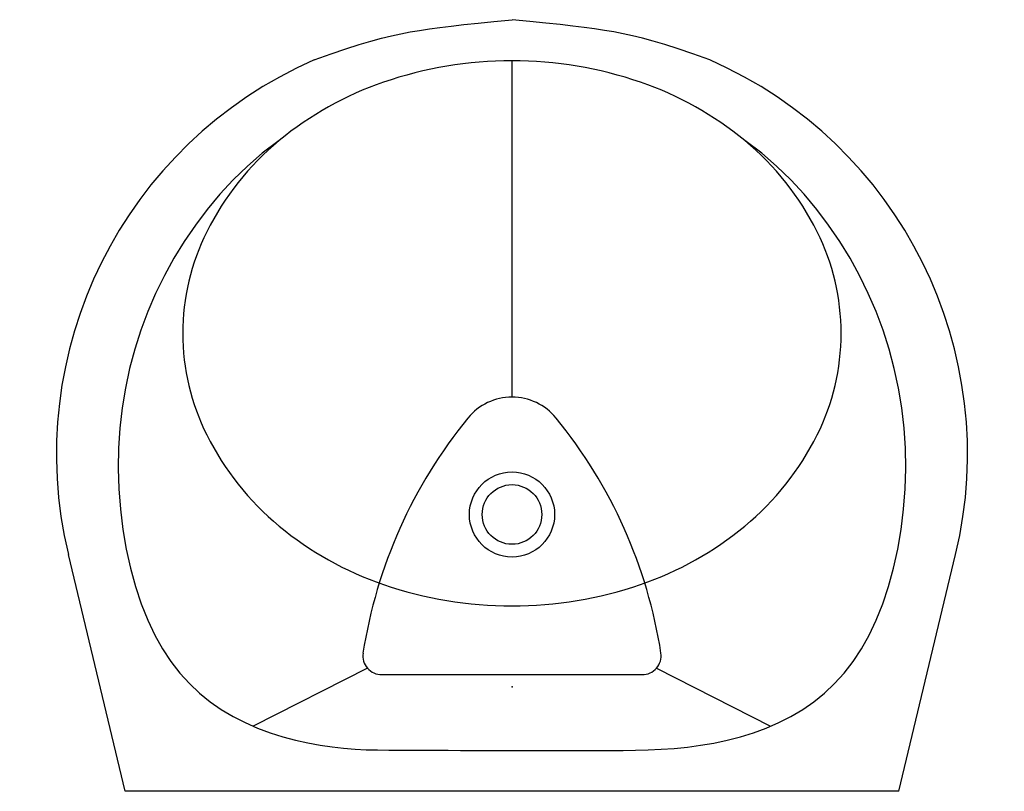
# Model space of a CAD drawing. Extents: x 246.181 to 246.762, y 118.061 to 118.516.
import ezdxf

# ---------------------------------------------------------------- set-up
doc = ezdxf.new("R2010")
doc.units = 0
doc.layers.get('0').update_dxf_attribs({"linetype": 'CONTINUOUS'})

# ---------------------------------------------------------------- blocks, each defined once
blk = doc.blocks.new('A$C6E873013')
at = {"color": 7}
for p, q in [((0.24864, 0.45289), (0.25804, 0.45385)), ((0.25804, 0.45385), (0.26866, 0.45491)), ((0.27927, 0.45385), (0.26866, 0.45491)), ((0.28867, 0.45289), (0.27927, 0.45385)), ((0.20315, 0.44663), (0.20861, 0.44766)), ((0.20861, 0.44766), (0.21414, 0.4486)), ((0.21414, 0.4486), (0.21992, 0.44947)), ((0.21992, 0.44947), (0.22609, 0.45032)), ((0.22609, 0.45032), (0.23283, 0.45115)), ((0.23283, 0.45115), (0.24029, 0.452)), ((0.24029, 0.452), (0.24864, 0.45289)), ((0.29702, 0.452), (0.28867, 0.45289)), ((0.30448, 0.45115), (0.29702, 0.452)), ((0.31122, 0.45032), (0.30448, 0.45115)), ((0.3174, 0.44947), (0.31122, 0.45032)), ((0.32317, 0.4486), (0.3174, 0.44947)), ((0.3287, 0.44766), (0.32317, 0.4486)), ((0.33416, 0.44663), (0.3287, 0.44766)), ((0.17851, 0.44026), (0.18545, 0.44233)), ((0.18545, 0.44233), (0.19175, 0.44403)), ((0.19175, 0.44403), (0.19759, 0.44544)), ((0.19759, 0.44544), (0.20315, 0.44663)), ((0.33972, 0.44544), (0.33416, 0.44663)), ((0.34556, 0.44403), (0.33972, 0.44544)), ((0.35186, 0.44233), (0.34556, 0.44403)), ((0.3588, 0.44026), (0.35186, 0.44233)), ((0.162, 0.43476), (0.17075, 0.43776)), ((0.17075, 0.43776), (0.17851, 0.44026)), ((0.36656, 0.43776), (0.3588, 0.44026)), ((0.37531, 0.43476), (0.36656, 0.43776)), ((0.15206, 0.43118), (0.162, 0.43476)), ((0.38525, 0.43118), (0.37531, 0.43476)), ((0.18346, 0.07258), (0.1161, 0.03837)), ((0.35385, 0.07258), (0.42118, 0.03839))]:
    blk.add_line(p, q, dxfattribs=at)
at = {"color": 7, "linetype": 'CONTINUOUS'}
for p, q in [((0.26866, 0.35654), (0.26866, 0.43068)), ((0.13137, 0.38361), (0.12125, 0.37626)), ((0.41606, 0.37626), (0.40594, 0.38361)), ((0.12125, 0.37626), (0.11258, 0.36858)), ((0.42473, 0.36858), (0.41606, 0.37626)), ((0.11258, 0.36858), (0.1043, 0.36048)), ((0.43301, 0.36048), (0.42473, 0.36858)), ((0.1043, 0.36048), (0.09642, 0.35197)), ((0.1043, 0.36048), (0.1043, 0.36048)), ((0.44089, 0.35197), (0.43301, 0.36048)), ((0.43301, 0.36048), (0.43301, 0.36048)), ((0.26866, 0.29452), (0.26866, 0.35654)), ((0.09642, 0.35197), (0.08896, 0.34307)), ((0.44835, 0.34307), (0.44089, 0.35197)), ((0.08896, 0.34307), (0.08194, 0.33382)), ((0.45537, 0.33382), (0.44835, 0.34307)), ((0.08194, 0.33382), (0.07537, 0.32422)), ((0.46194, 0.32422), (0.45537, 0.33382)), ((0.07537, 0.32422), (0.06927, 0.3143)), ((0.46804, 0.3143), (0.46194, 0.32422)), ((0.06927, 0.3143), (0.06364, 0.30408)), ((0.47367, 0.30408), (0.46804, 0.3143)), ((0.06364, 0.30408), (0.05851, 0.29358)), ((0.4788, 0.29358), (0.47367, 0.30408)), ((0.05851, 0.29358), (0.05388, 0.28283)), ((0.26866, 0.23238), (0.26866, 0.29452)), ((0.48343, 0.28283), (0.4788, 0.29358)), ((0.05388, 0.28283), (0.04978, 0.27184)), ((0.05388, 0.28283), (0.05388, 0.28283)), ((0.48753, 0.27184), (0.48343, 0.28283)), ((0.48343, 0.28283), (0.48343, 0.28283)), ((0.04978, 0.27184), (0.0462, 0.26064)), ((0.49111, 0.26064), (0.48753, 0.27184)), ((0.0462, 0.26064), (0.04317, 0.24925)), ((0.49414, 0.24925), (0.49111, 0.26064)), ((0.04317, 0.24925), (0.04068, 0.2377)), ((0.49663, 0.2377), (0.49414, 0.24925)), ((0.04068, 0.2377), (0.03874, 0.226)), ((0.49857, 0.226), (0.49663, 0.2377)), ((0.03874, 0.226), (0.03738, 0.21418)), ((0.49993, 0.21418), (0.49857, 0.226)), ((0.03738, 0.21418), (0.03658, 0.20226)), ((0.50073, 0.20226), (0.49993, 0.21418)), ((0.03658, 0.20226), (0.03637, 0.19027)), ((0.50094, 0.19027), (0.50073, 0.20226)), ((0.03637, 0.19027), (0.03637, 0.19027)), ((0.03637, 0.19027), (0.03675, 0.17824)), ((0.50056, 0.17824), (0.50094, 0.19027)), ((0.50094, 0.19027), (0.50094, 0.19027)), ((0.03675, 0.17824), (0.03769, 0.16625)), ((0.49962, 0.16625), (0.50056, 0.17824)), ((0.03769, 0.16625), (0.03918, 0.15442)), ((0.49813, 0.15442), (0.49962, 0.16625)), ((0.03918, 0.15442), (0.04118, 0.14283)), ((0.49613, 0.14283), (0.49813, 0.15442)), ((0.04052, 0), (0.00701, 0.1396)), ((0.04118, 0.14283), (0.04366, 0.13159)), ((0.49365, 0.13159), (0.49613, 0.14283)), ((0.49679, 0), (0.5303, 0.1396)), ((0.04366, 0.13159), (0.04661, 0.1208)), ((0.4907, 0.1208), (0.49365, 0.13159)), ((0.04661, 0.1208), (0.05, 0.11056)), ((0.48731, 0.11056), (0.4907, 0.1208)), ((0.05, 0.11056), (0.0538, 0.10097)), ((0.48351, 0.10097), (0.48731, 0.11056)), ((0.0538, 0.10097), (0.0538, 0.10097)), ((0.0538, 0.10097), (0.05798, 0.0921)), ((0.47933, 0.0921), (0.48351, 0.10097)), ((0.48351, 0.10097), (0.48351, 0.10097)), ((0.05798, 0.0921), (0.06254, 0.08395)), ((0.47477, 0.08395), (0.47933, 0.0921)), ((0.06254, 0.08395), (0.06746, 0.07649)), ((0.46985, 0.07649), (0.47477, 0.08395)), ((0.06746, 0.07649), (0.07274, 0.06967)), ((0.46457, 0.06967), (0.46985, 0.07649)), ((0.07274, 0.06967), (0.07837, 0.06346)), ((0.34543, 0.06876), (0.19188, 0.06876)), ((0.45894, 0.06346), (0.46457, 0.06967)), ((0.07837, 0.06346), (0.08433, 0.05783)), ((0.45298, 0.05783), (0.45894, 0.06346)), ((0.08433, 0.05783), (0.09062, 0.05276)), ((0.09062, 0.05276), (0.09722, 0.04819)), ((0.44009, 0.04819), (0.44669, 0.05276)), ((0.44669, 0.05276), (0.45298, 0.05783)), ((0.09722, 0.04819), (0.09722, 0.04819)), ((0.09722, 0.04819), (0.10412, 0.04411)), ((0.43319, 0.04411), (0.44009, 0.04819)), ((0.44009, 0.04819), (0.44009, 0.04819)), ((0.10412, 0.04411), (0.11126, 0.04048)), ((0.42602, 0.04048), (0.43319, 0.04411)), ((0.11126, 0.04048), (0.11858, 0.03729)), ((0.11858, 0.03729), (0.126, 0.03452)), ((0.41107, 0.03451), (0.41863, 0.03729)), ((0.41863, 0.03729), (0.42602, 0.04048)), ((0.126, 0.03452), (0.13347, 0.03214)), ((0.13347, 0.03214), (0.14092, 0.03013)), ((0.14092, 0.03013), (0.14829, 0.02848)), ((0.38773, 0.02845), (0.39557, 0.03011)), ((0.39557, 0.03011), (0.40337, 0.03213)), ((0.40337, 0.03213), (0.41107, 0.03451)), ((0.14829, 0.02848), (0.1555, 0.02716)), ((0.1555, 0.02716), (0.1555, 0.02716)), ((0.1555, 0.02716), (0.16251, 0.02614)), ((0.16251, 0.02614), (0.16935, 0.02539)), ((0.16935, 0.02539), (0.17608, 0.02487)), ((0.17608, 0.02487), (0.18273, 0.02454)), ((0.18273, 0.02454), (0.18935, 0.02435)), ((0.18935, 0.02435), (0.19601, 0.02426)), ((0.19601, 0.02426), (0.20273, 0.02424)), ((0.20273, 0.02424), (0.20958, 0.02425)), ((0.20958, 0.02425), (0.20958, 0.02425)), ((0.20958, 0.02425), (0.21659, 0.02424)), ((0.21659, 0.02424), (0.22372, 0.02422)), ((0.22372, 0.02422), (0.23094, 0.02418)), ((0.23094, 0.02418), (0.23819, 0.02414)), ((0.23819, 0.02414), (0.24544, 0.0241)), ((0.24544, 0.0241), (0.25265, 0.02406)), ((0.25265, 0.02406), (0.25975, 0.02403)), ((0.25975, 0.02403), (0.26673, 0.024)), ((0.26673, 0.024), (0.26673, 0.024)), ((0.26673, 0.024), (0.27353, 0.02399)), ((0.27353, 0.02399), (0.28021, 0.02399)), ((0.28021, 0.02399), (0.28679, 0.024)), ((0.28679, 0.024), (0.29333, 0.02401)), ((0.29333, 0.02401), (0.29988, 0.02403)), ((0.29988, 0.02403), (0.30648, 0.02404)), ((0.30648, 0.02404), (0.31318, 0.02405)), ((0.31318, 0.02405), (0.32002, 0.02405)), ((0.32002, 0.02405), (0.32703, 0.02406)), ((0.32002, 0.02405), (0.32002, 0.02405)), ((0.32703, 0.02406), (0.33422, 0.02409)), ((0.33422, 0.02409), (0.34157, 0.02419)), ((0.34157, 0.02419), (0.34904, 0.0244)), ((0.34904, 0.0244), (0.35663, 0.02476)), ((0.35663, 0.02476), (0.36431, 0.0253)), ((0.36431, 0.0253), (0.37207, 0.02607)), ((0.37207, 0.02607), (0.37989, 0.02711)), ((0.37989, 0.02711), (0.38773, 0.02845)), ((0.37989, 0.02711), (0.37989, 0.02711)), ((0.49679, 0), (0.04052, 0))]:
    blk.add_line(p, q, dxfattribs=at)
for radius in [0.02511, 0.01758]:
    blk.add_circle((0.26866, 0.1632), radius, dxfattribs=at)
for centre, radius, start, end in [((0.25359, 0.1988), 0.25359, 113.60055, 193.50073), ((0.26866, 0.19674), 0.23393, 90, 108.92338), ((0.26866, 0.19674), 0.23393, 71.07662, 90), ((0.28372, 0.1988), 0.25359, 346.49927, 66.39945), ((0.25636, 0.23259), 0.19604, 108.92338, 129.61356), ((0.28095, 0.23259), 0.19604, 50.38644, 71.07662), ((0.23748, 0.25541), 0.16642, 129.61357, 153.41402), ((0.29983, 0.25541), 0.16642, 26.58598, 50.38643), ((0.20836, 0.26998), 0.13385, 153.41405, 179.99995), ((0.32895, 0.26998), 0.13385, 0.00005, 26.58595), ((0.20836, 0.26999), 0.13385, 180.00005, 206.58594), ((0.32895, 0.26999), 0.13385, 333.41406, 359.99995), ((0.26866, 0.1988), 0.03358, 39.29543, 140.70457), ((0.46615, 0.03718), 0.28878, 140.70457, 171.18574), ((0.07116, 0.03718), 0.28878, 8.81426, 39.29543), ((0.23748, 0.28456), 0.16642, 206.58598, 230.38643), ((0.29983, 0.28456), 0.16642, 309.61357, 333.41402), ((0.25636, 0.30738), 0.19604, 230.38644, 251.07662), ((0.28095, 0.30738), 0.19604, 288.92338, 309.61356), ((0.26866, 0.34323), 0.23393, 251.07662, 270), ((0.26866, 0.34323), 0.23393, 270, 288.92338), ((0.19188, 0.07996), 0.01119, 172.44092, 270.00003), ((0.34543, 0.07996), 0.01119, 269.99997, 7.55908)]:
    blk.add_arc(centre, radius, start, end, dxfattribs=at)
at = {"color": 7}
blk.add_point((0.26866, 0.06157), dxfattribs=at)

msp = doc.modelspace()

# ---------------------------------------------------------------- block references
msp.add_blockref('A$C6E873013', (246.20266, 118.06082))

doc.saveas('drawing.dxf')
